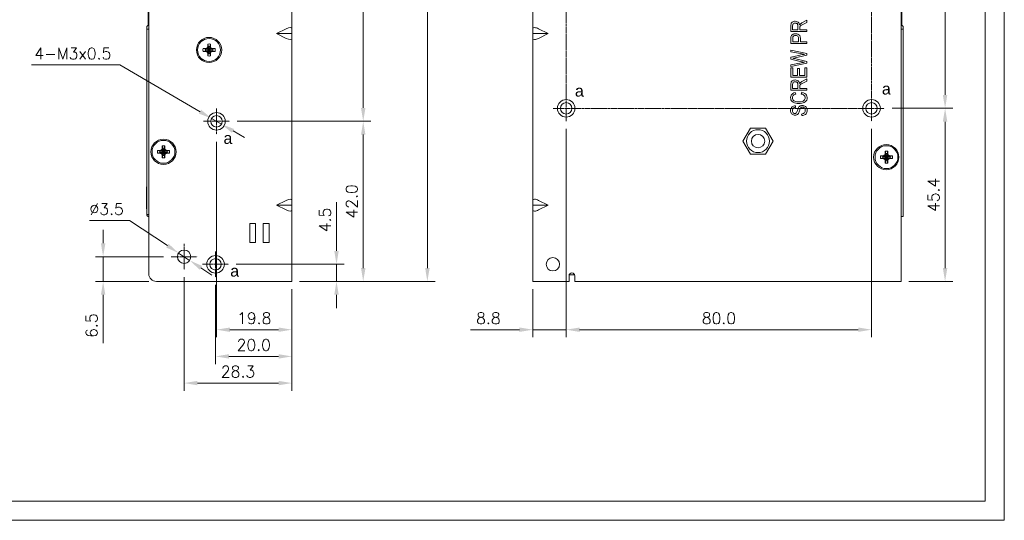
# Model space of a CAD drawing. Header units: inches. Extents: x -123 to 4816, y -2998 to 548.
# Tile 112 of 148: x 4368 to 4626, y -368 to -237. Entities that reach past the tile are written whole.
import ezdxf

# ---------------------------------------------------------------- set-up
doc = ezdxf.new("R2010")
doc.units = ezdxf.units.IN
doc.header["$MEASUREMENT"] = 0
doc.linetypes.add('CENTER2', pattern=[28.575, 19.05, -3.175, 3.175, -3.175])
doc.layers.get('0').update_dxf_attribs({"lineweight": 0})
doc.layers.get('Defpoints').update_dxf_attribs({"lineweight": 0})
doc.layers.add('Center', color=1, linetype='CENTER2', lineweight=0)
doc.layers.add('Dimension', color=2, linetype='Continuous', lineweight=9)
doc.styles.add('ROMANS', font='romans')
doc.dimstyles.new('yutana', dxfattribs={"dimtxt": 3.5, "dimasz": 3.5, "dimexe": 2, "dimexo": 2, "dimgap": 1.5, "dimtad": 1, "dimdec": 1, "dimzin": 0, "dimdsep": 46, "dimtxsty": 'Standard', "dimcen": 0, "dimadec": 0, "dimazin": 0, "dimtp": 0.01, "dimtm": 0.01, "dimtfac": 1, "dimtdec": 1, "dimtmove": 0, "dimatfit": 3, "dimfxl": 1, "dimtolj": 1, "dimtzin": 0, "dimlwd": 0, "dimlwe": 0, "dimarcsym": 0})

# ---------------------------------------------------------------- blocks, each defined once
blk = doc.blocks.new('*D1050')
at = {"layer": 'Defpoints', "color": 0}
for p in [(4418.07, -262.95), (4420.67, -264.46)]:
    blk.add_point(p, dxfattribs=at)
at = {"layer": 'Dimension', "color": 0, "lineweight": 0}
for p, q in [((4370.93, -248.93), (4394.01, -248.93)), ((4394.01, -248.93), (4415.05, -261.19)), ((4420.67, -264.46), (4418.07, -262.95)), ((4423.69, -266.22), (4426.71, -267.98))]:
    blk.add_line(p, q, dxfattribs=at)
at = {"layer": 'Dimension', "color": 0}
for points in [[(4414.76, -261.69), (4415.34, -260.68), (4418.07, -262.95)], [(4423.98, -265.72), (4423.4, -266.72), (4420.67, -264.46)]]:
    blk.add_solid(points, dxfattribs=at)
at = {"layer": 'Dimension', "color": 0, "lineweight": 0, "insert": (4381.72, -245.93), "char_height": 3, "attachment_point": 5, "style": 'ROMANS'}
blk.add_mtext('\\A1;\\A1;4-M3x0.5', dxfattribs=at)
blk = doc.blocks.new('*D1055')
at = {"layer": 'Defpoints', "color": 0}
for p in [(4422.76, -263.7), (4457.8, -263.7), (4439.12, -305.7)]:
    blk.add_point(p, dxfattribs=at)
at = {"layer": 'Dimension', "color": 0, "lineweight": 0}
for p, q in [((4424.76, -263.7), (4459.8, -263.7)), ((4457.8, -302.2), (4457.8, -267.2)), ((4441.12, -305.7), (4459.8, -305.7))]:
    blk.add_line(p, q, dxfattribs=at)
at = {"layer": 'Dimension', "color": 0}
for points in [[(4458.39, -267.2), (4457.22, -267.2), (4457.8, -263.7)], [(4457.22, -302.2), (4458.39, -302.2), (4457.8, -305.7)]]:
    blk.add_solid(points, dxfattribs=at)
at = {"layer": 'Dimension', "color": 0, "lineweight": 0, "insert": (4454.8, -284.7), "char_height": 3, "attachment_point": 5, "rotation": 90, "style": 'ROMANS'}
blk.add_mtext('\\A1;42.0', dxfattribs=at)
blk = doc.blocks.new('*D1056')
at = {"layer": 'Defpoints', "color": 0}
for p in [(4413.76, -129.95), (4474.61, -129.95), (4439.12, -305.7)]:
    blk.add_point(p, dxfattribs=at)
at = {"layer": 'Dimension', "color": 0, "lineweight": 0}
for p, q in [((4415.76, -129.95), (4476.61, -129.95)), ((4474.61, -302.2), (4474.61, -133.45)), ((4441.12, -305.7), (4476.61, -305.7))]:
    blk.add_line(p, q, dxfattribs=at)
at = {"layer": 'Dimension', "color": 0}
for points in [[(4475.2, -133.45), (4474.03, -133.45), (4474.61, -129.95)], [(4474.03, -302.2), (4475.2, -302.2), (4474.61, -305.7)]]:
    blk.add_solid(points, dxfattribs=at)
at = {"layer": 'Dimension', "color": 0, "lineweight": 0, "insert": (4471.36, -217.83), "char_height": 3.5, "attachment_point": 5, "rotation": 90, "style": 'ROMANS'}
blk.add_mtext('\\A1;175.75', dxfattribs=at)
blk = doc.blocks.new('*D1057')
at = {"layer": 'Defpoints', "color": 0}
for p in [(4432.26, -146.7), (4457.8, -146.7), (4422.76, -263.7)]:
    blk.add_point(p, dxfattribs=at)
at = {"layer": 'Dimension', "color": 0, "lineweight": 0}
for p, q in [((4434.26, -146.7), (4459.8, -146.7)), ((4457.8, -260.2), (4457.8, -150.2)), ((4424.76, -263.7), (4459.8, -263.7))]:
    blk.add_line(p, q, dxfattribs=at)
at = {"layer": 'Dimension', "color": 0}
for points in [[(4458.39, -150.2), (4457.22, -150.2), (4457.8, -146.7)], [(4457.22, -260.2), (4458.39, -260.2), (4457.8, -263.7)]]:
    blk.add_solid(points, dxfattribs=at)
at = {"layer": 'Dimension', "color": 0, "lineweight": 0, "insert": (4454.8, -205.2), "char_height": 3, "attachment_point": 5, "rotation": 90, "style": 'ROMANS'}
blk.add_mtext('\\A1;117.0', dxfattribs=at)
blk = doc.blocks.new('*D1058')
at = {"layer": 'Defpoints', "color": 0}
for p in [(4422.51, -301.2), (4450.8, -301.2), (4439.12, -305.7)]:
    blk.add_point(p, dxfattribs=at)
at = {"layer": 'Dimension', "color": 0, "lineweight": 0}
for p, q in [((4450.8, -297.7), (4450.8, -284.92)), ((4424.51, -301.2), (4452.8, -301.2)), ((4450.8, -305.7), (4450.8, -301.2)), ((4441.12, -305.7), (4452.8, -305.7)), ((4450.8, -309.2), (4450.8, -312.7))]:
    blk.add_line(p, q, dxfattribs=at)
at = {"layer": 'Dimension', "color": 0}
for points in [[(4450.22, -297.7), (4451.39, -297.7), (4450.8, -301.2)], [(4451.39, -309.2), (4450.22, -309.2), (4450.8, -305.7)]]:
    blk.add_solid(points, dxfattribs=at)
at = {"layer": 'Dimension', "color": 0, "lineweight": 0, "insert": (4447.8, -289.56), "char_height": 3, "attachment_point": 5, "rotation": 90, "style": 'ROMANS'}
blk.add_mtext('\\A1;4.5', dxfattribs=at)
blk = doc.blocks.new('*D1059')
at = {"layer": 'Defpoints', "color": 0}
for p in [(4419.12, -304.6), (4439.12, -305.7), (4419.12, -325.35)]:
    blk.add_point(p, dxfattribs=at)
at = {"layer": 'Dimension', "color": 0, "lineweight": 0}
for p, q in [((4419.12, -306.6), (4419.12, -327.35)), ((4439.12, -307.7), (4439.12, -327.35)), ((4435.62, -325.35), (4422.62, -325.35))]:
    blk.add_line(p, q, dxfattribs=at)
at = {"layer": 'Dimension', "color": 0}
for points in [[(4422.62, -324.77), (4422.62, -325.93), (4419.12, -325.35)], [(4435.62, -325.93), (4435.62, -324.77), (4439.12, -325.35)]]:
    blk.add_solid(points, dxfattribs=at)
at = {"layer": 'Dimension', "color": 0, "lineweight": 0, "insert": (4429.12, -322.35), "char_height": 3, "attachment_point": 5, "style": 'ROMANS'}
blk.add_mtext('\\A1;20.0', dxfattribs=at)
blk = doc.blocks.new('*D1060')
at = {"layer": 'Defpoints', "color": 0}
for p in [(4410.87, -302.6), (4439.12, -305.7), (4410.87, -332.35)]:
    blk.add_point(p, dxfattribs=at)
at = {"layer": 'Dimension', "color": 0, "lineweight": 0}
for p, q in [((4410.87, -304.6), (4410.87, -334.35)), ((4439.12, -307.7), (4439.12, -334.35)), ((4435.62, -332.35), (4414.37, -332.35))]:
    blk.add_line(p, q, dxfattribs=at)
at = {"layer": 'Dimension', "color": 0}
for points in [[(4414.37, -331.77), (4414.37, -332.93), (4410.87, -332.35)], [(4435.62, -332.93), (4435.62, -331.77), (4439.12, -332.35)]]:
    blk.add_solid(points, dxfattribs=at)
at = {"layer": 'Dimension', "color": 0, "lineweight": 0, "insert": (4424.99, -329.35), "char_height": 3, "attachment_point": 5, "style": 'ROMANS'}
blk.add_mtext('\\A1;28.3', dxfattribs=at)
blk = doc.blocks.new('*D1061')
at = {"layer": 'Defpoints', "color": 0}
for p in [(4419.37, -267.1), (4439.12, -305.7), (4419.37, -318.35)]:
    blk.add_point(p, dxfattribs=at)
at = {"layer": 'Dimension', "color": 0, "lineweight": 0}
for p, q in [((4419.37, -269.1), (4419.37, -320.35)), ((4439.12, -307.7), (4439.12, -320.35)), ((4435.62, -318.35), (4422.87, -318.35))]:
    blk.add_line(p, q, dxfattribs=at)
at = {"layer": 'Dimension', "color": 0}
for points in [[(4422.87, -317.77), (4422.87, -318.93), (4419.37, -318.35)], [(4435.62, -318.93), (4435.62, -317.77), (4439.12, -318.35)]]:
    blk.add_solid(points, dxfattribs=at)
at = {"layer": 'Dimension', "color": 0, "lineweight": 0, "insert": (4429.24, -315.35), "char_height": 3, "attachment_point": 5, "style": 'ROMANS'}
blk.add_mtext('\\A1;19.8', dxfattribs=at)
blk = doc.blocks.new('*D1062')
at = {"layer": 'Defpoints', "color": 0}
for p in [(4409.41, -298.24), (4412.33, -300.17)]:
    blk.add_point(p, dxfattribs=at)
at = {"layer": 'Dimension', "color": 0, "lineweight": 0}
for p, q in [((4386.08, -289.73), (4396.58, -289.73)), ((4396.58, -289.73), (4406.49, -296.3)), ((4412.33, -300.17), (4409.41, -298.24)), ((4415.24, -302.11), (4418.16, -304.04))]:
    blk.add_line(p, q, dxfattribs=at)
at = {"layer": 'Dimension', "color": 0}
for points in [[(4406.17, -296.79), (4406.82, -295.82), (4409.41, -298.24)], [(4415.57, -301.62), (4414.92, -302.59), (4412.33, -300.17)]]:
    blk.add_solid(points, dxfattribs=at)
at = {"layer": 'Dimension', "color": 0, "lineweight": 0, "insert": (4390.58, -286.73), "char_height": 3, "attachment_point": 5, "style": 'ROMANS'}
blk.add_mtext('\\A1;∅3.5', dxfattribs=at)
blk = doc.blocks.new('*D1063')
at = {"layer": 'Defpoints', "color": 0}
for p in [(4389.66, -299.2), (4407.47, -299.2), (4403.62, -305.7)]:
    blk.add_point(p, dxfattribs=at)
at = {"layer": 'Dimension', "color": 0, "lineweight": 0}
for p, q in [((4389.66, -295.7), (4389.66, -292.2)), ((4405.47, -299.2), (4387.66, -299.2)), ((4389.66, -305.7), (4389.66, -299.2)), ((4401.62, -305.7), (4387.66, -305.7)), ((4389.66, -309.2), (4389.66, -321.85))]:
    blk.add_line(p, q, dxfattribs=at)
at = {"layer": 'Dimension', "color": 0}
for points in [[(4389.08, -295.7), (4390.25, -295.7), (4389.66, -299.2)], [(4390.25, -309.2), (4389.08, -309.2), (4389.66, -305.7)]]:
    blk.add_solid(points, dxfattribs=at)
at = {"layer": 'Dimension', "color": 0, "lineweight": 0, "insert": (4386.66, -317.28), "char_height": 3, "attachment_point": 5, "rotation": 90, "style": 'ROMANS'}
blk.add_mtext('\\A1;6.5', dxfattribs=at)
blk = doc.blocks.new('*D1065')
at = {"layer": 'Defpoints', "color": 0}
for p in [(4510.99, -263.7), (4502.24, -305.7), (4510.99, -318.35)]:
    blk.add_point(p, dxfattribs=at)
at = {"layer": 'Dimension', "color": 0, "lineweight": 0}
for p, q in [((4510.99, -265.7), (4510.99, -320.35)), ((4502.24, -307.7), (4502.24, -320.35)), ((4498.74, -318.35), (4485.95, -318.35)), ((4502.24, -318.35), (4510.99, -318.35)), ((4514.49, -318.35), (4517.99, -318.35))]:
    blk.add_line(p, q, dxfattribs=at)
at = {"layer": 'Dimension', "color": 0}
for points in [[(4498.74, -318.93), (4498.74, -317.77), (4502.24, -318.35)], [(4514.49, -317.77), (4514.49, -318.93), (4510.99, -318.35)]]:
    blk.add_solid(points, dxfattribs=at)
at = {"layer": 'Dimension', "color": 0, "lineweight": 0, "insert": (4490.59, -315.35), "char_height": 3, "attachment_point": 5, "style": 'ROMANS'}
blk.add_mtext('\\A1;8.8', dxfattribs=at)
blk = doc.blocks.new('*D1066')
at = {"layer": 'Defpoints', "color": 0}
for p in [(4510.99, -263.7), (4590.99, -263.7), (4590.99, -318.35)]:
    blk.add_point(p, dxfattribs=at)
at = {"layer": 'Dimension', "color": 0, "lineweight": 0}
for p, q in [((4510.99, -265.7), (4510.99, -320.35)), ((4590.99, -265.7), (4590.99, -320.35)), ((4514.49, -318.35), (4587.49, -318.35))]:
    blk.add_line(p, q, dxfattribs=at)
at = {"layer": 'Dimension', "color": 0}
for points in [[(4514.49, -317.77), (4514.49, -318.93), (4510.99, -318.35)], [(4587.49, -318.93), (4587.49, -317.77), (4590.99, -318.35)]]:
    blk.add_solid(points, dxfattribs=at)
at = {"layer": 'Dimension', "color": 0, "lineweight": 0, "insert": (4550.99, -315.35), "char_height": 3, "attachment_point": 5, "style": 'ROMANS'}
blk.add_mtext('\\A1;80.0', dxfattribs=at)
blk = doc.blocks.new('*D1067')
at = {"layer": 'Defpoints', "color": 0}
for p in [(4594.38, -260.3), (4610.25, -260.3), (4598.74, -305.7)]:
    blk.add_point(p, dxfattribs=at)
at = {"layer": 'Dimension', "color": 0, "lineweight": 0}
for p, q in [((4596.38, -260.3), (4612.25, -260.3)), ((4610.25, -302.2), (4610.25, -263.8)), ((4600.74, -305.7), (4612.25, -305.7))]:
    blk.add_line(p, q, dxfattribs=at)
at = {"layer": 'Dimension', "color": 0}
for points in [[(4610.83, -263.8), (4609.66, -263.8), (4610.25, -260.3)], [(4609.66, -302.2), (4610.83, -302.2), (4610.25, -305.7)]]:
    blk.add_solid(points, dxfattribs=at)
at = {"layer": 'Dimension', "color": 0, "lineweight": 0, "insert": (4607.25, -283), "char_height": 3, "attachment_point": 5, "rotation": 90, "style": 'ROMANS'}
blk.add_mtext('\\A1;45.4', dxfattribs=at)
blk = doc.blocks.new('*D1068')
at = {"layer": 'Defpoints', "color": 0}
for p in [(4594.38, -140.3), (4610.25, -140.3), (4594.38, -260.3)]:
    blk.add_point(p, dxfattribs=at)
at = {"layer": 'Dimension', "color": 0, "lineweight": 0}
for p, q in [((4596.38, -140.3), (4612.25, -140.3)), ((4610.25, -256.8), (4610.25, -143.8)), ((4596.38, -260.3), (4612.25, -260.3))]:
    blk.add_line(p, q, dxfattribs=at)
at = {"layer": 'Dimension', "color": 0}
for points in [[(4610.83, -143.8), (4609.66, -143.8), (4610.25, -140.3)], [(4609.66, -256.8), (4610.83, -256.8), (4610.25, -260.3)]]:
    blk.add_solid(points, dxfattribs=at)
at = {"layer": 'Dimension', "color": 0, "lineweight": 0, "insert": (4607.25, -200.3), "char_height": 3, "attachment_point": 5, "rotation": 90, "style": 'ROMANS'}
blk.add_mtext('\\A1;120.0', dxfattribs=at)

msp = doc.modelspace()

# ---------------------------------------------------------------- linework, layer by layer
at = {"color": 7, "linetype": 'Continuous'}
for p, q in [((4439.119, -305.704), (4439.119, -127.704)), ((4502.236, -305.704), (4502.236, -127.704)), ((4401.619, -303.704), (4401.619, -129.704)), ((4598.736, -305.704), (4598.736, -129.704)), ((4401.419, -238.517), (4401.419, -235.117)), ((4574.036, -237.199), (4572.893, -237.783)), ((4574.036, -237.758), (4574.036, -237.199)), ((4598.936, -238.517), (4598.936, -235.117)), ((4401.419, -238.517), (4401.119, -238.817)), ((4401.119, -288.104), (4401.119, -238.817)), ((4401.619, -239.568), (4401.119, -239.568)), ((4437.619, -239.454), (4435.119, -240.704)), ((4503.736, -239.454), (4506.236, -240.704)), ((4569.836, -238.67), (4569.836, -240.16)), ((4570.3, -239.715), (4570.3, -238.652)), ((4571.69, -239.715), (4570.3, -239.715)), ((4571.69, -238.76), (4571.69, -239.715)), ((4572.171, -239.715), (4572.171, -239.2)), ((4574.036, -239.715), (4572.171, -239.715)), ((4573.162, -238.203), (4574.036, -237.758)), ((4574.036, -240.16), (4574.036, -239.715)), ((4598.736, -239.568), (4599.236, -239.568)), ((4598.936, -238.517), (4599.236, -238.817)), ((4599.236, -288.704), (4599.236, -238.817)), ((4439.119, -240.704), (4435.119, -240.704)), ((4437.619, -241.954), (4435.119, -240.704)), ((4506.236, -240.704), (4502.236, -240.704)), ((4503.736, -241.954), (4506.236, -240.704)), ((4569.836, -240.16), (4574.036, -240.16)), ((4569.836, -242.03), (4569.836, -243.298)), ((4570.332, -242.853), (4570.332, -241.994)), ((4571.833, -241.984), (4571.833, -242.853)), ((4572.328, -242.853), (4572.328, -241.991)), ((4415.863, -244.634), (4416.603, -244.634)), ((4415.863, -244.634), (4416.488, -244.819)), ((4416.488, -245.189), (4418.351, -244.819)), ((4416.525, -244.819), (4416.488, -244.819)), ((4416.488, -244.819), (4418.351, -245.189)), ((4416.975, -244.559), (4416.525, -244.819)), ((4416.603, -244.634), (4416.525, -244.819)), ((4416.525, -245.189), (4418.314, -244.819)), ((4416.525, -244.819), (4418.314, -245.189)), ((4416.603, -244.634), (4416.955, -244.431)), ((4416.955, -244.431), (4417.049, -244.187)), ((4416.955, -244.431), (4416.975, -244.559)), ((4417.234, -244.109), (4416.975, -244.559)), ((4416.975, -244.559), (4417.864, -245.449)), ((4416.975, -245.449), (4417.864, -244.559)), ((4417.049, -243.447), (4417.234, -244.072)), ((4417.049, -244.187), (4417.049, -243.447)), ((4417.049, -244.187), (4417.234, -244.109)), ((4417.604, -245.936), (4417.234, -244.072)), ((4417.234, -244.072), (4417.234, -244.109)), ((4417.234, -245.936), (4417.604, -244.072)), ((4417.604, -245.899), (4417.234, -244.109)), ((4417.234, -245.899), (4417.604, -244.109)), ((4417.789, -243.447), (4417.604, -244.072)), ((4417.604, -244.109), (4417.604, -244.072)), ((4417.789, -244.187), (4417.604, -244.109)), ((4417.864, -244.559), (4417.604, -244.109)), ((4417.789, -243.447), (4417.789, -244.187)), ((4417.789, -244.187), (4417.883, -244.431)), ((4417.883, -244.431), (4417.864, -244.559)), ((4418.314, -244.819), (4417.864, -244.559)), ((4417.883, -244.431), (4418.236, -244.634)), ((4418.236, -244.634), (4418.976, -244.634)), ((4418.236, -244.634), (4418.314, -244.819)), ((4418.351, -244.819), (4418.314, -244.819)), ((4418.976, -244.634), (4418.351, -244.819)), ((4569.836, -243.298), (4574.036, -243.298)), ((4574.036, -245.938), (4569.836, -245.017)), ((4569.836, -245.017), (4569.836, -245.464)), ((4571.833, -242.853), (4570.332, -242.853)), ((4574.036, -242.853), (4572.328, -242.853)), ((4574.036, -243.298), (4574.036, -242.853)), ((4415.863, -245.374), (4416.488, -245.189)), ((4416.603, -245.374), (4415.863, -245.374)), ((4416.488, -245.189), (4416.525, -245.189)), ((4416.525, -245.189), (4416.975, -245.449)), ((4416.603, -245.374), (4416.525, -245.189)), ((4416.955, -245.578), (4416.603, -245.374)), ((4416.955, -245.578), (4416.975, -245.449)), ((4417.049, -245.821), (4416.955, -245.578)), ((4416.975, -245.449), (4417.234, -245.899)), ((4417.049, -245.821), (4417.234, -245.899)), ((4417.049, -246.561), (4417.049, -245.821)), ((4417.049, -246.561), (4417.234, -245.936)), ((4417.234, -245.899), (4417.234, -245.936)), ((4417.604, -245.899), (4417.864, -245.449)), ((4417.789, -245.821), (4417.604, -245.899)), ((4417.604, -245.936), (4417.604, -245.899)), ((4417.789, -246.561), (4417.604, -245.936)), ((4417.883, -245.578), (4417.789, -245.821)), ((4417.789, -245.821), (4417.789, -246.561)), ((4417.864, -245.449), (4418.314, -245.189)), ((4417.883, -245.578), (4417.864, -245.449)), ((4418.236, -245.374), (4417.883, -245.578)), ((4418.236, -245.374), (4418.314, -245.189)), ((4418.976, -245.374), (4418.236, -245.374)), ((4418.314, -245.189), (4418.351, -245.189)), ((4418.976, -245.374), (4418.351, -245.189)), ((4571.962, -246.419), (4569.836, -246.901)), ((4569.836, -246.901), (4569.836, -247.437)), ((4569.836, -247.437), (4572.672, -248.076)), ((4570.663, -247.113), (4574.036, -246.367)), ((4574.036, -247.992), (4570.836, -247.279)), ((4574.036, -246.367), (4574.036, -245.938)), ((4572.589, -248.37), (4569.836, -248.881)), ((4569.836, -249.337), (4574.036, -248.445)), ((4569.836, -248.881), (4569.836, -249.337)), ((4570.332, -249.724), (4569.836, -249.724)), ((4569.836, -249.724), (4569.836, -252.154)), ((4570.332, -251.709), (4570.332, -249.724)), ((4572.111, -249.85), (4571.618, -249.85)), ((4571.618, -249.85), (4571.618, -251.709)), ((4572.111, -251.709), (4572.111, -249.85)), ((4574.036, -249.646), (4573.54, -249.646)), ((4573.54, -249.646), (4573.54, -251.709)), ((4574.036, -248.445), (4574.036, -247.992)), ((4574.036, -252.154), (4574.036, -249.646)), ((4569.836, -252.154), (4574.036, -252.154)), ((4571.618, -251.709), (4570.332, -251.709)), ((4573.54, -251.709), (4572.111, -251.709)), ((4574.036, -252.585), (4572.893, -253.169)), ((4574.036, -253.144), (4574.036, -252.585)), ((4569.836, -254.056), (4569.836, -255.546)), ((4570.3, -255.101), (4570.3, -254.038)), ((4571.69, -255.101), (4570.3, -255.101)), ((4571.69, -254.145), (4571.69, -255.101)), ((4572.171, -255.101), (4572.171, -254.586)), ((4574.036, -255.101), (4572.171, -255.101)), ((4573.162, -253.589), (4574.036, -253.144)), ((4574.036, -255.546), (4574.036, -255.101)), ((4569.836, -255.546), (4574.036, -255.546)), ((4571.117, -256.596), (4570.988, -256.158)), ((4572.704, -256.101), (4572.563, -256.545)), ((4571.059, -260.077), (4571.019, -259.651)), ((4572.641, -261.805), (4572.687, -262.225)), ((4557.273, -268.904), (4559.254, -265.473)), ((4559.254, -265.473), (4563.216, -265.473)), ((4563.216, -265.473), (4565.197, -268.904)), ((4405.284, -270.809), (4405.025, -271.259)), ((4405.099, -270.147), (4405.284, -270.772)), ((4405.099, -270.887), (4405.099, -270.147)), ((4405.099, -270.887), (4405.284, -270.809)), ((4405.654, -272.636), (4405.284, -270.772)), ((4405.284, -270.772), (4405.284, -270.809)), ((4405.284, -272.636), (4405.654, -270.772)), ((4405.654, -272.599), (4405.284, -270.809)), ((4405.284, -272.599), (4405.654, -270.809)), ((4405.839, -270.147), (4405.654, -270.772)), ((4405.654, -270.809), (4405.654, -270.772)), ((4405.839, -270.887), (4405.654, -270.809)), ((4405.914, -271.259), (4405.654, -270.809)), ((4405.839, -270.147), (4405.839, -270.887)), ((4559.254, -272.335), (4557.273, -268.904)), ((4565.197, -268.904), (4563.216, -272.335)), ((4403.913, -271.334), (4404.653, -271.334)), ((4403.913, -271.334), (4404.538, -271.519)), ((4403.913, -272.074), (4404.538, -271.889)), ((4404.653, -272.074), (4403.913, -272.074)), ((4404.575, -271.519), (4404.538, -271.519)), ((4404.538, -271.519), (4406.401, -271.889)), ((4404.538, -271.889), (4406.401, -271.519)), ((4404.538, -271.889), (4404.575, -271.889)), ((4405.025, -271.259), (4404.575, -271.519)), ((4404.653, -271.334), (4404.575, -271.519)), ((4404.575, -271.519), (4406.364, -271.889)), ((4404.575, -271.889), (4406.364, -271.519)), ((4404.575, -271.889), (4405.025, -272.149)), ((4404.653, -272.074), (4404.575, -271.889)), ((4404.653, -271.334), (4405.005, -271.131)), ((4405.005, -272.278), (4404.653, -272.074)), ((4405.005, -271.131), (4405.099, -270.887)), ((4405.005, -271.131), (4405.025, -271.259)), ((4405.005, -272.278), (4405.025, -272.149)), ((4405.099, -272.521), (4405.005, -272.278)), ((4405.025, -271.259), (4405.914, -272.149)), ((4405.025, -272.149), (4405.914, -271.259)), ((4405.025, -272.149), (4405.284, -272.599)), ((4405.099, -272.521), (4405.284, -272.599)), ((4405.099, -273.261), (4405.099, -272.521)), ((4405.099, -273.261), (4405.284, -272.636)), ((4405.284, -272.599), (4405.284, -272.636)), ((4405.654, -272.599), (4405.914, -272.149)), ((4405.839, -272.521), (4405.654, -272.599)), ((4405.654, -272.636), (4405.654, -272.599)), ((4405.839, -273.261), (4405.654, -272.636)), ((4405.839, -270.887), (4405.933, -271.131)), ((4405.933, -272.278), (4405.839, -272.521)), ((4405.839, -272.521), (4405.839, -273.261)), ((4405.933, -271.131), (4405.914, -271.259)), ((4406.364, -271.519), (4405.914, -271.259)), ((4405.914, -272.149), (4406.364, -271.889)), ((4405.933, -272.278), (4405.914, -272.149)), ((4405.933, -271.131), (4406.286, -271.334)), ((4406.286, -272.074), (4405.933, -272.278)), ((4406.286, -271.334), (4407.026, -271.334)), ((4406.286, -271.334), (4406.364, -271.519)), ((4406.286, -272.074), (4406.364, -271.889)), ((4407.026, -272.074), (4406.286, -272.074)), ((4406.401, -271.519), (4406.364, -271.519)), ((4406.364, -271.889), (4406.401, -271.889)), ((4407.026, -271.334), (4406.401, -271.519)), ((4407.026, -272.074), (4406.401, -271.889)), ((4563.216, -272.335), (4559.254, -272.335)), ((4593.329, -272.734), (4594.069, -272.734)), ((4593.329, -272.734), (4593.954, -272.919)), ((4593.329, -273.474), (4593.954, -273.289)), ((4593.954, -273.289), (4595.818, -272.919)), ((4593.991, -272.919), (4593.954, -272.919)), ((4593.954, -272.919), (4595.818, -273.289)), ((4593.954, -273.289), (4593.991, -273.289)), ((4594.441, -272.659), (4593.991, -272.919)), ((4594.069, -272.734), (4593.991, -272.919)), ((4593.991, -273.289), (4595.781, -272.919)), ((4593.991, -272.919), (4595.781, -273.289)), ((4593.991, -273.289), (4594.441, -273.549)), ((4594.069, -273.474), (4593.991, -273.289)), ((4594.069, -272.734), (4594.422, -272.531)), ((4594.422, -272.531), (4594.516, -272.287)), ((4594.422, -272.531), (4594.441, -272.659)), ((4594.701, -272.209), (4594.441, -272.659)), ((4594.441, -272.659), (4595.331, -273.549)), ((4594.441, -273.549), (4595.331, -272.659)), ((4594.516, -271.547), (4594.701, -272.172)), ((4594.516, -272.287), (4594.516, -271.547)), ((4594.516, -272.287), (4594.701, -272.209)), ((4595.071, -274.036), (4594.701, -272.172)), ((4594.701, -272.172), (4594.701, -272.209)), ((4594.701, -274.036), (4595.071, -272.172)), ((4595.071, -273.999), (4594.701, -272.209)), ((4594.701, -273.999), (4595.071, -272.209)), ((4595.256, -271.547), (4595.071, -272.172)), ((4595.071, -272.209), (4595.071, -272.172)), ((4595.256, -272.287), (4595.071, -272.209)), ((4595.331, -272.659), (4595.071, -272.209)), ((4595.256, -271.547), (4595.256, -272.287)), ((4595.256, -272.287), (4595.35, -272.531)), ((4595.35, -272.531), (4595.331, -272.659)), ((4595.781, -272.919), (4595.331, -272.659)), ((4595.331, -273.549), (4595.781, -273.289)), ((4595.35, -272.531), (4595.703, -272.734)), ((4595.703, -272.734), (4596.443, -272.734)), ((4595.703, -272.734), (4595.781, -272.919)), ((4595.703, -273.474), (4595.781, -273.289)), ((4595.818, -272.919), (4595.781, -272.919)), ((4595.781, -273.289), (4595.818, -273.289)), ((4596.443, -272.734), (4595.818, -272.919)), ((4596.443, -273.474), (4595.818, -273.289)), ((4594.069, -273.474), (4593.329, -273.474)), ((4594.422, -273.678), (4594.069, -273.474)), ((4594.422, -273.678), (4594.441, -273.549)), ((4594.516, -273.921), (4594.422, -273.678)), ((4594.441, -273.549), (4594.701, -273.999)), ((4594.516, -273.921), (4594.701, -273.999)), ((4594.516, -274.661), (4594.516, -273.921)), ((4594.516, -274.661), (4594.701, -274.036)), ((4594.701, -273.999), (4594.701, -274.036)), ((4595.071, -273.999), (4595.331, -273.549)), ((4595.256, -273.921), (4595.071, -273.999)), ((4595.071, -274.036), (4595.071, -273.999)), ((4595.256, -274.661), (4595.071, -274.036)), ((4595.35, -273.678), (4595.256, -273.921)), ((4595.256, -273.921), (4595.256, -274.661)), ((4595.35, -273.678), (4595.331, -273.549)), ((4595.703, -273.474), (4595.35, -273.678)), ((4596.443, -273.474), (4595.703, -273.474)), ((4401.069, -280.924), (4401.039, -280.924)), ((4401.039, -282.734), (4401.039, -280.924)), ((4401.069, -279.954), (4401.119, -279.954)), ((4401.069, -288.129), (4401.069, -279.954)), ((4401.069, -281.434), (4401.039, -281.434)), ((4401.069, -281.488), (4401.039, -281.488)), ((4401.069, -282.091), (4401.039, -282.091)), ((4401.069, -282.149), (4401.039, -282.149)), ((4401.069, -282.734), (4401.039, -282.734)), ((4401.049, -283.973), (4401.049, -282.734)), ((4401.069, -283.973), (4401.049, -283.973)), ((4401.049, -286.654), (4401.049, -283.973)), ((4437.619, -284.454), (4435.119, -285.704)), ((4439.119, -285.704), (4435.119, -285.704)), ((4437.619, -286.954), (4435.119, -285.704)), ((4506.236, -285.704), (4502.236, -285.704)), ((4503.736, -284.454), (4506.236, -285.704)), ((4503.736, -286.954), (4506.236, -285.704)), ((4401.069, -286.654), (4401.049, -286.654)), ((4401.119, -288.104), (4401.619, -288.104)), ((4598.736, -288.704), (4599.236, -288.704)), ((4429.619, -290.494), (4428.119, -290.494)), ((4428.119, -295.494), (4428.119, -290.494)), ((4429.619, -295.494), (4429.619, -290.494)), ((4431.619, -290.494), (4433.119, -290.494)), ((4431.619, -290.494), (4431.619, -295.494)), ((4433.119, -290.494), (4433.119, -295.494)), ((4429.619, -295.494), (4428.119, -295.494)), ((4431.619, -295.494), (4433.119, -295.494)), ((4511.736, -305.704), (4511.736, -304.204)), ((4511.776, -304.004), (4513.196, -304.004)), ((4513.236, -305.704), (4513.236, -304.204)), ((4439.119, -305.704), (4403.619, -305.704)), ((4511.736, -305.704), (4502.236, -305.704)), ((4598.736, -305.704), (4513.236, -305.704))]:
    msp.add_line(p, q, dxfattribs=at)
for points in [[(4569.951, -237.987), (4569.882, -238.19), (4569.847, -238.419), (4569.836, -238.67)], [(4570.35, -237.615), (4570.178, -237.718), (4570.043, -237.844), (4569.951, -237.987)], [(4570.3, -238.652), (4570.32, -238.434), (4570.384, -238.248), (4570.493, -238.107)], [(4570.982, -237.474), (4570.754, -237.49), (4570.544, -237.538), (4570.35, -237.615)], [(4570.493, -238.107), (4570.632, -238.011), (4570.795, -237.952), (4570.982, -237.932)], [(4571.735, -237.705), (4571.519, -237.579), (4571.268, -237.5), (4570.982, -237.474)], [(4570.982, -237.932), (4571.118, -237.943), (4571.244, -237.973), (4571.36, -238.022)], [(4571.36, -238.022), (4571.468, -238.093), (4571.551, -238.18), (4571.612, -238.283)], [(4571.612, -238.283), (4571.658, -238.426), (4571.682, -238.586), (4571.69, -238.76)], [(4572.125, -238.42), (4572.046, -238.127), (4571.914, -237.886), (4571.735, -237.705)], [(4572.335, -238.153), (4572.26, -238.23), (4572.191, -238.32), (4572.125, -238.42)], [(4572.171, -239.2), (4572.173, -239.112), (4572.179, -239.03), (4572.194, -238.953)], [(4572.194, -238.953), (4572.22, -238.884), (4572.257, -238.817), (4572.304, -238.751)], [(4572.304, -238.751), (4572.383, -238.67), (4572.478, -238.596), (4572.585, -238.525)], [(4572.893, -237.783), (4572.69, -237.898), (4572.503, -238.021), (4572.335, -238.153)], [(4572.585, -238.525), (4572.77, -238.414), (4572.961, -238.308), (4573.162, -238.203)], [(4569.876, -241.519), (4569.851, -241.681), (4569.84, -241.851), (4569.836, -242.03)], [(4570.074, -241.105), (4569.988, -241.224), (4569.921, -241.362), (4569.876, -241.519)], [(4570.478, -240.837), (4570.321, -240.91), (4570.185, -241), (4570.074, -241.105)], [(4570.332, -241.994), (4570.335, -241.844), (4570.345, -241.706), (4570.371, -241.579)], [(4570.371, -241.579), (4570.424, -241.472), (4570.507, -241.378), (4570.618, -241.299)], [(4571.051, -240.733), (4570.846, -240.745), (4570.654, -240.78), (4570.478, -240.837)], [(4570.618, -241.299), (4570.752, -241.24), (4570.903, -241.203), (4571.068, -241.191)], [(4571.958, -241.006), (4571.698, -240.857), (4571.396, -240.764), (4571.051, -240.733)], [(4571.068, -241.191), (4571.288, -241.211), (4571.479, -241.271), (4571.632, -241.372)], [(4571.632, -241.372), (4571.749, -241.531), (4571.813, -241.74), (4571.833, -241.984)], [(4572.328, -241.991), (4572.291, -241.584), (4572.169, -241.245), (4571.958, -241.006)], [(4569.836, -245.464), (4572.844, -246.051), (4573.148, -246.108), (4573.449, -246.158)], [(4570.343, -247.18), (4570.498, -247.149), (4570.663, -247.113)], [(4570.836, -247.279), (4570.674, -247.245), (4570.51, -247.212), (4570.343, -247.18)], [(4573.449, -246.158), (4572.964, -246.225), (4572.468, -246.313), (4571.962, -246.419)], [(4573.449, -248.228), (4573.159, -248.272), (4572.872, -248.319), (4572.589, -248.37)], [(4572.672, -248.076), (4572.915, -248.126), (4573.177, -248.176), (4573.449, -248.228)], [(4569.951, -253.373), (4569.882, -253.576), (4569.847, -253.805), (4569.836, -254.056)], [(4570.35, -253.001), (4570.178, -253.104), (4570.043, -253.23), (4569.951, -253.373)], [(4570.3, -254.038), (4570.32, -253.82), (4570.384, -253.634), (4570.493, -253.493)], [(4570.982, -252.86), (4570.754, -252.876), (4570.544, -252.924), (4570.35, -253.001)], [(4570.493, -253.493), (4570.632, -253.396), (4570.795, -253.338), (4570.982, -253.318)], [(4571.735, -253.091), (4571.519, -252.964), (4571.268, -252.886), (4570.982, -252.86)], [(4570.982, -253.318), (4571.118, -253.328), (4571.244, -253.359), (4571.36, -253.407)], [(4571.36, -253.407), (4571.468, -253.479), (4571.551, -253.566), (4571.612, -253.669)], [(4571.612, -253.669), (4571.658, -253.812), (4571.682, -253.972), (4571.69, -254.145)], [(4572.125, -253.806), (4572.046, -253.513), (4571.914, -253.272), (4571.735, -253.091)], [(4572.335, -253.539), (4572.26, -253.616), (4572.191, -253.706), (4572.125, -253.806)], [(4572.171, -254.586), (4572.173, -254.498), (4572.179, -254.416), (4572.194, -254.339)], [(4572.194, -254.339), (4572.22, -254.27), (4572.257, -254.202), (4572.304, -254.137)], [(4572.304, -254.137), (4572.383, -254.056), (4572.478, -253.982), (4572.585, -253.911)], [(4572.893, -253.169), (4572.69, -253.284), (4572.503, -253.406), (4572.335, -253.539)], [(4572.585, -253.911), (4572.77, -253.8), (4572.961, -253.694), (4573.162, -253.589)], [(4570.086, -256.637), (4569.907, -256.886), (4569.801, -257.165), (4569.764, -257.485)], [(4569.764, -257.485), (4569.793, -257.775), (4569.877, -258.043), (4570.019, -258.301)], [(4570.988, -256.158), (4570.63, -256.272), (4570.326, -256.433), (4570.086, -256.637)], [(4570.24, -257.494), (4570.264, -257.279), (4570.335, -257.095), (4570.451, -256.936)], [(4570.472, -258.143), (4570.343, -257.955), (4570.266, -257.74), (4570.24, -257.494)], [(4570.451, -256.936), (4570.629, -256.792), (4570.855, -256.68), (4571.117, -256.596)], [(4572.563, -256.545), (4572.876, -256.621), (4573.146, -256.737), (4573.363, -256.896)], [(4573.75, -256.605), (4573.469, -256.384), (4573.117, -256.216), (4572.704, -256.101)], [(4573.363, -256.896), (4573.515, -257.085), (4573.602, -257.293), (4573.632, -257.528)], [(4573.632, -257.528), (4573.61, -257.729), (4573.545, -257.918), (4573.435, -258.099)], [(4574.108, -257.492), (4574.066, -257.153), (4573.947, -256.862), (4573.75, -256.605)], [(4573.833, -258.376), (4573.983, -258.131), (4574.077, -257.834), (4574.108, -257.492)], [(4569.916, -260.256), (4569.833, -260.453), (4569.782, -260.673), (4569.764, -260.914)], [(4570.358, -259.817), (4570.177, -259.935), (4570.032, -260.08), (4569.916, -260.256)], [(4570.019, -258.301), (4570.211, -258.526), (4570.458, -258.717), (4570.761, -258.871)], [(4570.254, -260.895), (4570.276, -260.664), (4570.345, -260.466), (4570.459, -260.311)], [(4571.019, -259.651), (4570.778, -259.676), (4570.556, -259.732), (4570.358, -259.817)], [(4570.459, -260.311), (4570.62, -260.194), (4570.823, -260.117), (4571.059, -260.077)], [(4571.096, -258.508), (4570.849, -258.419), (4570.64, -258.296), (4570.472, -258.143)], [(4570.761, -258.871), (4571.107, -258.982), (4571.489, -259.049), (4571.904, -259.071)], [(4571.902, -258.612), (4571.623, -258.601), (4571.355, -258.565), (4571.096, -258.508)], [(4571.827, -260.124), (4571.725, -260.348), (4571.639, -260.596), (4571.558, -260.868)], [(4572.255, -259.69), (4572.094, -259.799), (4571.951, -259.943), (4571.827, -260.124)], [(4572.838, -258.489), (4572.548, -258.559), (4572.235, -258.599), (4571.902, -258.612)], [(4571.904, -259.071), (4572.307, -259.051), (4572.683, -258.991), (4573.03, -258.894)], [(4572.1, -260.971), (4572.165, -260.757), (4572.231, -260.557), (4572.304, -260.373)], [(4572.85, -259.55), (4572.631, -259.566), (4572.432, -259.614), (4572.255, -259.69)], [(4572.304, -260.373), (4572.374, -260.25), (4572.457, -260.148), (4572.553, -260.071)], [(4572.553, -260.071), (4572.655, -260.02), (4572.77, -259.989), (4572.896, -259.978)], [(4573.435, -258.099), (4573.281, -258.26), (4573.081, -258.391), (4572.838, -258.489)], [(4573.482, -259.704), (4573.277, -259.618), (4573.067, -259.567), (4572.85, -259.55)], [(4572.896, -259.978), (4573.026, -259.99), (4573.145, -260.022), (4573.257, -260.075)], [(4573.03, -258.894), (4573.352, -258.758), (4573.622, -258.584), (4573.833, -258.376)], [(4573.257, -260.075), (4573.357, -260.149), (4573.443, -260.245), (4573.514, -260.364)], [(4573.943, -260.146), (4573.82, -259.969), (4573.669, -259.823), (4573.482, -259.704)], [(4573.514, -260.364), (4573.567, -260.5), (4573.599, -260.65), (4573.609, -260.813)], [(4574.108, -260.792), (4574.088, -260.56), (4574.033, -260.346), (4573.943, -260.146)], [(4569.764, -260.914), (4569.781, -261.138), (4569.83, -261.343), (4569.908, -261.53)], [(4569.908, -261.53), (4570.021, -261.702), (4570.16, -261.841), (4570.329, -261.952)], [(4570.441, -261.484), (4570.333, -261.328), (4570.273, -261.128), (4570.254, -260.895)], [(4570.329, -261.952), (4570.517, -262.032), (4570.713, -262.08), (4570.922, -262.096)], [(4570.885, -261.668), (4570.717, -261.647), (4570.57, -261.586), (4570.441, -261.484)], [(4571.258, -261.538), (4571.15, -261.61), (4571.026, -261.653), (4570.885, -261.668)], [(4570.922, -262.096), (4571.113, -262.083), (4571.288, -262.043), (4571.446, -261.979)], [(4571.558, -260.868), (4571.496, -261.068), (4571.43, -261.25), (4571.353, -261.412), (4571.258, -261.538)], [(4571.446, -261.979), (4571.59, -261.89), (4571.721, -261.77), (4571.837, -261.62)], [(4571.837, -261.62), (4571.939, -261.426), (4572.023, -261.21), (4572.1, -260.971)], [(4573.159, -261.668), (4573.005, -261.734), (4572.831, -261.779), (4572.641, -261.805)], [(4572.687, -262.225), (4572.963, -262.2), (4573.215, -262.138), (4573.443, -262.041)], [(4573.486, -261.329), (4573.393, -261.47), (4573.284, -261.583), (4573.159, -261.668)], [(4573.443, -262.041), (4573.652, -261.906), (4573.817, -261.745), (4573.941, -261.558)], [(4573.609, -260.813), (4573.595, -261.002), (4573.554, -261.174), (4573.486, -261.329)], [(4573.941, -261.558), (4574.034, -261.331), (4574.09, -261.075), (4574.108, -260.792)]]:
    msp.add_lwpolyline(points, dxfattribs=at)
for centre, radius in [((4417.419, -245.004), 3.3), ((4417.419, -245.004), 3), ((4510.986, -260.304), 2.3), ((4510.986, -260.304), 1.5), ((4590.986, -260.304), 2.3), ((4590.986, -260.304), 1.5), ((4419.369, -263.704), 2.3), ((4419.369, -263.704), 1.5), ((4561.236, -268.904), 3), ((4561.236, -268.904), 1.75), ((4405.469, -271.704), 3.3), ((4405.469, -271.704), 3), ((4594.836, -273.104), 3.3), ((4594.886, -273.104), 3), ((4410.869, -299.204), 1.75), ((4419.119, -301.204), 2.3), ((4419.119, -301.204), 1.5), ((4507.486, -301.204), 1.75)]:
    msp.add_circle(centre, radius, dxfattribs=at)
for centre, radius, start, end in [((4417.419, -245.004), 1.6, 166.62932, 193.37068), ((4417.419, -245.004), 0.95, 168.77065, 191.22935), ((4417.419, -245.004), 1.6, 76.62932, 103.37068), ((4417.419, -245.004), 0.95, 78.77065, 101.22935), ((4417.419, -245.004), 0.95, 348.77065, 11.22935), ((4417.419, -245.004), 1.6, 346.62932, 13.37068), ((4417.419, -245.004), 1.6, 256.62932, 283.37068), ((4417.419, -245.004), 0.95, 258.77065, 281.22935), ((4405.469, -271.704), 1.6, 76.62932, 103.37068), ((4405.469, -271.704), 0.95, 78.77065, 101.22935), ((4405.469, -271.704), 1.6, 166.62932, 193.37068), ((4405.469, -271.704), 0.95, 168.77065, 191.22935), ((4405.469, -271.704), 1.6, 256.62932, 283.37068), ((4405.469, -271.704), 0.95, 258.77065, 281.22935), ((4405.469, -271.704), 0.95, 348.77065, 11.22935), ((4405.469, -271.704), 1.6, 346.62932, 13.37068), ((4594.886, -273.104), 1.6, 166.62932, 193.37068), ((4594.886, -273.104), 0.95, 168.77065, 191.22935), ((4594.886, -273.104), 1.6, 76.62932, 103.37068), ((4594.886, -273.104), 0.95, 78.77065, 101.22935), ((4594.886, -273.104), 0.95, 348.77065, 11.22935), ((4594.886, -273.104), 1.6, 346.62932, 13.37068), ((4594.886, -273.104), 1.6, 256.62932, 283.37068), ((4594.886, -273.104), 0.95, 258.77065, 281.22935), ((4401.694, -288.129), 0.625, 180, 262.89852), ((4401.719, -288.104), 0.6, 180, 259.98317), ((4403.619, -303.704), 2, 180, 270), ((4512.486, -304.204), 0.75, 0, 180)]:
    msp.add_arc(centre, radius, start, end, dxfattribs=at)
for centre, major_axis, start_param, end_param in [((4437.619, -240.204), (1.46, 0.902), -0.2318238, 1.3389725), ((4503.736, -240.204), (1.46, -0.902), 1.8026201, 3.3734165), ((4437.619, -241.204), (1.46, -0.902), -1.3389725, 0.2318238), ((4503.736, -241.204), (1.46, 0.902), 2.9097688, 4.4805652), ((4437.619, -285.204), (1.46, 0.902), -0.2318238, 1.3389725), ((4503.736, -285.204), (1.46, -0.902), 1.8026201, 3.3734165), ((4437.619, -286.204), (1.46, -0.902), -1.3389725, 0.2318238), ((4503.736, -286.204), (1.46, 0.902), 2.9097688, 4.4805652)]:
    msp.add_ellipse(centre, major_axis=major_axis, ratio=0.381966, start_param=start_param, end_param=end_param, dxfattribs=at)
at = {"layer": 'Center', "lineweight": 0, "ltscale": 0.025}
for p, q in [((4590.986, -136.909), (4590.986, -256.909)), ((4510.986, -143.699), (4510.986, -263.699)), ((4590.986, -256.909), (4590.986, -263.699)), ((4419.369, -260.309), (4419.369, -267.099)), ((4507.591, -260.304), (4514.381, -260.304)), ((4514.381, -260.304), (4594.381, -260.304)), ((4415.974, -263.704), (4422.765, -263.704)), ((4410.869, -295.809), (4410.869, -302.599)), ((4407.474, -299.204), (4414.265, -299.204)), ((4419.119, -297.809), (4419.119, -304.599)), ((4415.724, -301.204), (4422.515, -301.204))]:
    msp.add_line(p, q, dxfattribs=at)
at = {"layer": 'Dimension', "color": 0, "lineweight": 0}
for points in [[(4205.764, -71.333), (4205.764, -368.333), (4625.764, -368.333), (4625.764, -71.333)], [(4210.764, -76.333), (4210.764, -363.333), (4620.764, -363.333), (4620.764, -76.333)]]:
    msp.add_lwpolyline(points, close=True, dxfattribs=at)

# ---------------------------------------------------------------- texts
at = {"color": 7, "linetype": 'Continuous', "char_height": 3, "width": 0.81018, "attachment_point": 1, "style": 'ROMANS'}
for insert in [(4513.272, -254.22), (4593.69, -253.673), (4421.189, -266.622), (4422.964, -301.434)]:
    msp.add_mtext('{\\fArial|b0|i0|c0|p34;a\\P}', dxfattribs=dict(at, insert=insert))

# ---------------------------------------------------------------- dimensions: what is measured, and where the dimension line sits
at = {"layer": 'Dimension', "lineweight": 0}
for base, p1, p2, override, picture, middle in [((4474.613, -129.954), (4439.119, -305.704), (4413.765, -129.954), {"dimdec": 2, "dimtxsty": 'ROMANS'}, '*D1056', (4474.613, -217.829)), ((4457.802, -263.704), (4439.119, -305.704), (4422.765, -263.704), {"dimtxt": 3, "dimtxsty": 'ROMANS', "dimtmove": 0}, '*D1055', (4457.802, -284.704)), ((4389.662, -299.204), (4403.619, -305.704), (4407.474, -299.204), {"dimtxt": 3, "dimtxsty": 'ROMANS'}, '*D1063', (4389.662, -317.276))]:
    dim = msp.add_linear_dim(base=base, p1=p1, p2=p2, angle=90, dimstyle='yutana', override=override, dxfattribs=at)
    dim.commit()
    dim.dimension.update_dxf_attribs({"geometry": picture, "text_midpoint": middle, "dimtype": 160})
for base, p1, p2, override, picture, middle in [((4610.247, -140.304), (4594.381, -260.304), (4594.381, -140.304), {"dimtxt": 3, "dimtxsty": 'ROMANS'}, '*D1068', (4607.247, -200.304)), ((4457.802, -146.704), (4422.765, -263.704), (4432.265, -146.704), {"dimtxt": 3, "dimtxsty": 'ROMANS'}, '*D1057', (4454.802, -205.204)), ((4610.247, -260.304), (4598.736, -305.704), (4594.381, -260.304), {"dimtxt": 3, "dimtxsty": 'ROMANS'}, '*D1067', (4607.247, -283.004)), ((4450.802, -301.204), (4439.119, -305.704), (4422.515, -301.204), {"dimtxt": 3, "dimtxsty": 'ROMANS', "dimtmove": 0}, '*D1058', (4447.802, -289.561))]:
    dim = msp.add_linear_dim(base=base, p1=p1, p2=p2, angle=90, dimstyle='yutana', override=override, dxfattribs=at)
    dim.commit()
    dim.dimension.update_dxf_attribs({"geometry": picture, "text_midpoint": middle})
dim = msp.add_diameter_dim_2p(p1=(4420.666, -264.459), p2=(4418.073, -262.949), text='\\A1;4-M3x0.5', dimstyle='yutana', override={"dimtxt": 3, "dimtoh": 1, "dimtxsty": 'ROMANS'}, dxfattribs=at)
dim.commit()
dim.dimension.update_dxf_attribs({"geometry": '*D1050', "text_midpoint": (4381.72, -248.93), "dimtype": 163})
for base, p1, p2, override, picture, middle in [((4510.986001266, -318.350479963), (4502.236001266, -305.70408891), (4510.986001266, -263.699248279), {"dimtxt": 3, "dimtxsty": 'ROMANS'}, '*D1065', (4490.593144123, -318.350479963)), ((4410.869386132, -332.350479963), (4439.119386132, -305.70408891), (4410.869386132, -302.599248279), {"dimtxt": 3, "dimtxsty": 'ROMANS', "dimtmove": 0}, '*D1060', (4424.994386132, -332.350479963)), ((4419.119, -325.35), (4439.119, -305.704), (4419.119, -304.599), {"dimtxt": 3, "dimtxsty": 'ROMANS', "dimtmove": 0}, '*D1059', (4429.119, -325.35))]:
    dim = msp.add_linear_dim(base=base, p1=p1, p2=p2, dimstyle='yutana', override=override, dxfattribs=at)
    dim.commit()
    dim.dimension.update_dxf_attribs({"geometry": picture, "text_midpoint": middle, "dimtype": 160})
for base, p1, p2, override, picture, middle in [((4590.986, -318.35), (4510.986, -263.699), (4590.986, -263.699), {"dimtxt": 3, "dimtxsty": 'ROMANS'}, '*D1066', (4550.986, -315.35)), ((4419.369386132, -318.350479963), (4439.119386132, -305.70408891), (4419.369386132, -267.099248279), {"dimtxt": 3, "dimtxsty": 'ROMANS', "dimtmove": 0}, '*D1061', (4429.244386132, -315.350479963))]:
    dim = msp.add_linear_dim(base=base, p1=p1, p2=p2, dimstyle='yutana', override=override, dxfattribs=at)
    dim.commit()
    dim.dimension.update_dxf_attribs({"geometry": picture, "text_midpoint": middle})
dim = msp.add_diameter_dim_2p(p1=(4412.328, -300.172), p2=(4409.411, -298.237), dimstyle='yutana', override={"dimtxt": 3, "dimtoh": 1, "dimtxsty": 'ROMANS'}, dxfattribs=at)
dim.commit()
dim.dimension.update_dxf_attribs({"geometry": '*D1062', "text_midpoint": (4390.584, -289.727), "dimtype": 163})

doc.saveas('drawing.dxf')
